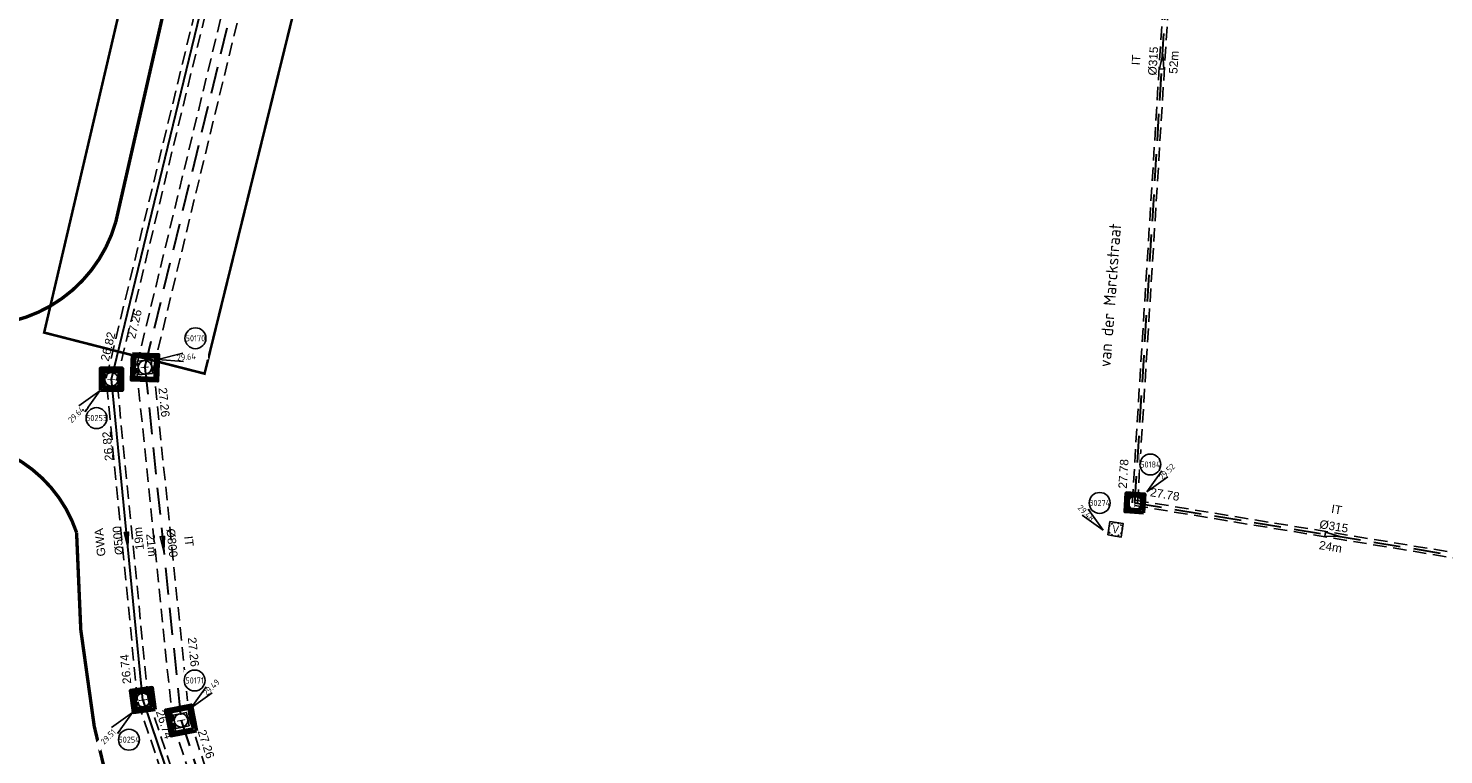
# Model space of a CAD drawing. Header units: metres. Extents: x 200112 to 202167, y 374508 to 376527.
# Tile 13 of 25: x 201102 to 201186, y 374870 to 374913. Entities that reach past the tile are written whole.
import ezdxf
from ezdxf.enums import TextEntityAlignment as Align

# ---------------------------------------------------------------- set-up
doc = ezdxf.new("R2010")
doc.units = ezdxf.units.M
doc.set_wipeout_variables(frame=1)
for name, pattern in [('HIDDEN4', [2.3813, 1.5875, -0.7938]), ('HIDDEN6', [1.1907, 0.7938, -0.3969]), ('HIDDENX2', [0.75, 0.5, -0.25]), ('XX-PROJECTGRENS', [18, 12, -3, 0, -3])]:
    doc.linetypes.add(name, pattern=pattern)
doc.layers.add('025___BS_GEMENGD', color=20, linetype='Continuous', lineweight=30, true_color=0xff3f00)
for name, color, linetype, lineweight in [('025___BS_IT', 84, 'HIDDEN4', 30), ('B-WE-RI-VWA_PUTNUMMER-S', 20, 'Continuous', 25), ('B-WE-RI-VWA_RIOOLPUT_VALPUT-S', 253, 'Continuous', 25), ('conflictpunten', 210, 'Continuous', 18), ('N-WE-RI-ITR_PUTNUMMER-S', 84, 'Continuous', 25), ('N-WE-RI-ITR_RIOOLPUT-S', 84, 'Continuous', 25), ('N-WE-RI-PUT-G', 7, 'Continuous', 35), ('N-WE-RI-PUT-GD', 7, 'Continuous', 50), ('N-WE-RI-VWA_PUTNUMMER-S', 20, 'Continuous', 25), ('N-WE-RI-VWA_RIOOLPUT-S', 20, 'Continuous', 25), ('X-XX-AL-T35', 50, 'Continuous', 35)]:
    doc.layers.add(name, color=color, linetype=linetype, lineweight=lineweight)
for name, color, linetype in [('025___BS_STROOMRICHTING', 252, 'Continuous'), ('025___BS_STROOMRICHTING IT', 252, 'Continuous'), ('025___BS_TEKST_BOBIT', 84, 'Continuous'), ('025___BS_TEKST_DIAMETERIT', 84, 'Continuous'), ('025___BS_TEKST_LENGTE', 250, 'Continuous'), ('025___BS_VISUEEL RUIMTEBESLAG', 251, 'HIDDEN6'), ('Wipeout', 10, 'Continuous')]:
    doc.layers.add(name, color=color, linetype=linetype)
doc.layers.add('025___BS_TEKST_BOBGWA', color=20, linetype='Continuous', true_color=0xff3f00)
doc.layers.add('025___BS_TEKST_DIAMETERGWA', color=20, linetype='Continuous', true_color=0xff3f00)
doc.layers.add('025___BS_TEKST_STRENGNUMMER', color=50, linetype='Continuous', plot=False)
doc.layers.add('N-WE-KG-GRENS_PROJECT-G', color=7, linetype='XX-PROJECTGRENS', lineweight=35, transparency=0.45)
doc.styles.add('NLCS-ISO', font='NLCS-ISO.ttf')
doc.styles.add('NLCS-ISO-M200-T35', font='NLCS-ISO.ttf', dxfattribs={"height": 0.7})
doc.styles.get("Standard").update_dxf_attribs({"font": 'arial.ttf'})

# ---------------------------------------------------------------- blocks, each defined once
blk = doc.blocks.new('put1000x1000')
at = {"layer": 'N-WE-RI-PUT-GD'}
for points in [[(-0.65, -0.65), (0.65, -0.65), (0.65, 0.65), (-0.65, 0.65)], [(-0.5, -0.5), (0.5, -0.5), (0.5, 0.5), (-0.5, 0.5)]]:
    blk.add_lwpolyline(points, close=True, dxfattribs=at)
blk = doc.blocks.new('put1250x1250')
at = {"layer": 'N-WE-RI-PUT-GD'}
for points in [[(-0.775, -0.775), (0.775, -0.775), (0.775, 0.775), (-0.775, 0.775)], [(-0.625, -0.625), (0.625, -0.625), (0.625, 0.625), (-0.625, 0.625)]]:
    blk.add_lwpolyline(points, close=True, dxfattribs=at)
blk = doc.blocks.new('put800x800')
at = {"layer": 'N-WE-RI-PUT-GD'}
for points in [[(-0.55, -0.55), (0.55, -0.55), (0.55, 0.55), (-0.55, 0.55)], [(-0.4, -0.4), (0.4, -0.4), (0.4, 0.4), (-0.4, 0.4)]]:
    blk.add_lwpolyline(points, close=True, dxfattribs=at)
blk = doc.blocks.new('*U69')
at = {"flags": 128}
blk.add_lwpolyline([(0, 0), (14.003, 48.693)], dxfattribs=at)
at = {"layer": '025___BS_STROOMRICHTING IT'}
blk.add_lwpolyline([(7.122, 24.767), (6.76, 23.961), (7.001, 23.891)], close=True, dxfattribs=at)
at = {"layer": '025___BS_VISUEEL RUIMTEBESLAG', "flags": 128}
for points in [[(-0.481, 0.138), (13.522, 48.831)], [(0.481, -0.138), (14.484, 48.555)]]:
    blk.add_lwpolyline(points, dxfattribs=at)
at = {"layer": '025___BS_TEKST_BOBIT'}
blk.add_attdef('B2', text='', height=0.5, rotation=73.95592, dxfattribs=at).set_placement((12.884, 48.302), align=Align.RIGHT)
blk.add_attdef('B1', (-0.514, 1.675), '', height=0.5, rotation=73.95592, dxfattribs=at)
at = {"layer": '025___BS_TEKST_DIAMETERIT'}
blk.add_attdef('D', text='', height=0.5, rotation=73.95592, dxfattribs=at).set_placement((6.865, 24.386), align=Align.BOTTOM_CENTER)
at = {"layer": '025___BS_TEKST_LENGTE'}
blk.add_attdef('LEN', text='', height=0.5, rotation=73.95592, dxfattribs=at).set_placement((7.416, 24.227), align=Align.TOP_CENTER)
at = {"layer": '025___BS_TEKST_STRENGNUMMER'}
blk.add_attdef('STR', text='', height=0.5, rotation=73.95592, dxfattribs=at).set_placement((5.756, 24.703), align=Align.CENTER)
blk = doc.blocks.new('*U70')
at = {"flags": 128}
blk.add_lwpolyline([(0, 0), (1.244, -20.925)], dxfattribs=at)
at = {"layer": '025___BS_STROOMRICHTING IT'}
blk.add_lwpolyline([(0.648, -10.899), (0.721, -10.019), (0.471, -10.033)], close=True, dxfattribs=at)
at = {"layer": '025___BS_VISUEEL RUIMTEBESLAG', "flags": 128}
for points in [[(0.499, 0.03), (1.743, -20.896)], [(-0.499, -0.03), (0.745, -20.955)]]:
    blk.add_lwpolyline(points, dxfattribs=at)
at = {"layer": '025___BS_TEKST_BOBIT'}
blk.add_attdef('B1', (0.741, -1.254), '', height=0.5, rotation=273.40206, dxfattribs=at)
blk.add_attdef('B2', text='', height=0.5, rotation=273.40206, dxfattribs=at).set_placement((1.949, -17.804), align=Align.RIGHT)
at = {"layer": '025___BS_TEKST_DIAMETERIT'}
blk.add_attdef('D', text='', height=0.5, rotation=273.40206, dxfattribs=at).set_placement((0.763, -10.454), align=Align.BOTTOM_CENTER)
at = {"layer": '025___BS_TEKST_LENGTE'}
blk.add_attdef('LEN', text='', height=0.5, rotation=273.40206, dxfattribs=at).set_placement((0.191, -10.488), align=Align.TOP_CENTER)
at = {"layer": '025___BS_TEKST_STRENGNUMMER'}
blk.add_attdef('STR', text='', height=0.5, rotation=273.40206, dxfattribs=at).set_placement((1.915, -10.385), align=Align.CENTER)
blk = doc.blocks.new('*U71')
at = {"flags": 128}
blk.add_lwpolyline([(0, 0), (4.77, -16.958)], dxfattribs=at)
at = {"layer": '025___BS_STROOMRICHTING IT'}
blk.add_lwpolyline([(2.504, -8.9), (2.387, -8.024), (2.146, -8.092)], close=True, dxfattribs=at)
at = {"layer": '025___BS_VISUEEL RUIMTEBESLAG', "flags": 128}
for points in [[(0.481, 0.135), (5.251, -16.823)], [(-0.481, -0.135), (4.289, -17.094)]]:
    blk.add_lwpolyline(points, dxfattribs=at)
at = {"layer": '025___BS_TEKST_BOBIT'}
blk.add_attdef('B1', (0.944, -0.685), '', height=0.5, rotation=285.71058, dxfattribs=at)
blk.add_attdef('B2', text='', height=0.5, rotation=285.71058, dxfattribs=at).set_placement((4.733, -14.198), align=Align.RIGHT)
at = {"layer": '025___BS_TEKST_DIAMETERIT'}
blk.add_attdef('D', text='', height=0.5, rotation=285.71058, dxfattribs=at).set_placement((2.521, -8.441), align=Align.BOTTOM_CENTER)
at = {"layer": '025___BS_TEKST_LENGTE'}
blk.add_attdef('LEN', text='', height=0.5, rotation=285.71058, dxfattribs=at).set_placement((1.97, -8.596), align=Align.TOP_CENTER)
at = {"layer": '025___BS_TEKST_STRENGNUMMER'}
blk.add_attdef('STR', text='', height=0.5, rotation=285.71058, dxfattribs=at).set_placement((3.632, -8.127), align=Align.CENTER)
blk = doc.blocks.new('*U118')
at = {"flags": 128}
blk.add_lwpolyline([(0, 0), (39.768, 33.856)], dxfattribs=at)
at = {"layer": '025___BS_STROOMRICHTING IT'}
blk.add_lwpolyline([(20.217, 17.212), (19.47, 16.74), (19.632, 16.549)], close=True, dxfattribs=at)
at = {"layer": '025___BS_VISUEEL RUIMTEBESLAG', "flags": 128}
for points in [[(-0.102, 0.12), (39.666, 33.976)], [(0.102, -0.12), (39.87, 33.736)]]:
    blk.add_lwpolyline(points, dxfattribs=at)
at = {"layer": '025___BS_TEKST_BOBIT'}
blk.add_attdef('B2', text='', height=0.5, rotation=40.40885, dxfattribs=at).set_placement((39.125, 33.689), align=Align.RIGHT)
blk.add_attdef('B1', (0.258, 0.919), '', height=0.5, rotation=40.40885, dxfattribs=at)
at = {"layer": '025___BS_TEKST_DIAMETERIT'}
blk.add_attdef('D', text='', height=0.5, rotation=40.40885, dxfattribs=at).set_placement((19.792, 17.036), align=Align.BOTTOM_CENTER)
at = {"layer": '025___BS_TEKST_LENGTE'}
blk.add_attdef('LEN', text='', height=0.5, rotation=40.40885, dxfattribs=at).set_placement((20.164, 16.599), align=Align.TOP_CENTER)
at = {"layer": '025___BS_TEKST_STRENGNUMMER'}
blk.add_attdef('STR', text='', height=0.5, rotation=40.40885, dxfattribs=at).set_placement((19.044, 17.914), align=Align.CENTER)
blk = doc.blocks.new('*U45')
at = {"flags": 128}
blk.add_lwpolyline([(0, 0), (30.475, 45.189)], dxfattribs=at)
at = {"layer": '025___BS_STROOMRICHTING', "color": 5}
blk.add_lwpolyline([(14.993, 22.232), (15.379, 23.027), (15.586, 22.888)], close=True, dxfattribs=at)
blk.add_solid([(15.379, 23.027), (14.993, 22.232), (15.379, 23.027), (15.586, 22.888)], dxfattribs=at)
at = {"layer": '025___BS_VISUEEL RUIMTEBESLAG', "flags": 128}
for points in [[(-0.261, 0.176), (30.214, 45.365)], [(0.261, -0.176), (30.737, 45.013)]]:
    blk.add_lwpolyline(points, dxfattribs=at)
at = {"layer": '025___BS_TEKST_BOBGWA'}
blk.add_attdef('B2', text='', height=0.5, rotation=56.00446, dxfattribs=at).set_placement((29.659, 44.926), align=Align.RIGHT)
blk.add_attdef('B1', (0.203, 1.023), '', height=0.5, rotation=56.00446, dxfattribs=at)
at = {"layer": '025___BS_TEKST_DIAMETERGWA'}
blk.add_attdef('D', text='', height=0.5, rotation=56.00446, dxfattribs=at).set_placement((15.12, 22.674), align=Align.BOTTOM_CENTER)
at = {"layer": '025___BS_TEKST_LENGTE'}
blk.add_attdef('LEN', text='', height=0.5, rotation=56.00446, dxfattribs=at).set_placement((15.595, 22.353), align=Align.TOP_CENTER)
at = {"layer": '025___BS_TEKST_STRENGNUMMER'}
blk.add_attdef('STR', text='', height=0.5, rotation=56.00446, dxfattribs=at).set_placement((14.108, 23.355), align=Align.CENTER)
blk = doc.blocks.new('*U46')
at = {"flags": 128}
blk.add_lwpolyline([(0, 0), (-0.254, 19.034)], dxfattribs=at)
at = {"layer": '025___BS_STROOMRICHTING', "color": 5}
blk.add_lwpolyline([(-0.121, 9.08), (-0.258, 9.953), (-0.008, 9.956)], close=True, dxfattribs=at)
blk.add_solid([(-0.258, 9.953), (-0.121, 9.08), (-0.258, 9.953), (-0.008, 9.956)], dxfattribs=at)
at = {"layer": '025___BS_VISUEEL RUIMTEBESLAG', "flags": 128}
for points in [[(-0.315, -0.004), (-0.569, 19.03)], [(0.315, 0.004), (0.061, 19.038)]]:
    blk.add_lwpolyline(points, dxfattribs=at)
at = {"layer": '025___BS_TEKST_BOBGWA'}
blk.add_attdef('B2', text='', height=0.5, rotation=90.76503, dxfattribs=at).set_placement((-0.566, 15.994), align=Align.RIGHT)
blk.add_attdef('B1', (-0.601, 1.035), '', height=0.5, rotation=90.76503, dxfattribs=at)
at = {"layer": '025___BS_TEKST_DIAMETERGWA'}
blk.add_attdef('D', text='', height=0.5, rotation=90.76503, dxfattribs=at).set_placement((-0.269, 9.515), align=Align.BOTTOM_CENTER)
at = {"layer": '025___BS_TEKST_LENGTE'}
blk.add_attdef('LEN', text='', height=0.5, rotation=90.76503, dxfattribs=at).set_placement((0.304, 9.523), align=Align.TOP_CENTER)
at = {"layer": '025___BS_TEKST_STRENGNUMMER'}
blk.add_attdef('STR', text='', height=0.5, rotation=90.76503, dxfattribs=at).set_placement((-1.489, 9.498), align=Align.CENTER)
blk = doc.blocks.new('*U47')
at = {"flags": 128}
blk.add_lwpolyline([(0, 0), (8.914, -18.684)], dxfattribs=at)
at = {"layer": '025___BS_STROOMRICHTING', "color": 5}
blk.add_lwpolyline([(4.646, -9.737), (4.382, -8.893), (4.156, -9.001)], close=True, dxfattribs=at)
blk.add_solid([(4.382, -8.893), (4.646, -9.737), (4.382, -8.893), (4.156, -9.001)], dxfattribs=at)
at = {"layer": '025___BS_VISUEEL RUIMTEBESLAG', "flags": 128}
for points in [[(0.284, 0.136), (9.199, -18.549)], [(-0.284, -0.136), (8.63, -18.82)]]:
    blk.add_lwpolyline(points, dxfattribs=at)
at = {"layer": '025___BS_TEKST_BOBGWA'}
blk.add_attdef('B1', (0.834, -0.598), '', height=0.5, rotation=295.50612, dxfattribs=at)
blk.add_attdef('B2', text='', height=0.5, rotation=295.50612, dxfattribs=at).set_placement((8.352, -16.337), align=Align.RIGHT)
at = {"layer": '025___BS_TEKST_DIAMETERGWA'}
blk.add_attdef('D', text='', height=0.5, rotation=295.50612, dxfattribs=at).set_placement((4.585, -9.281), align=Align.BOTTOM_CENTER)
at = {"layer": '025___BS_TEKST_LENGTE'}
blk.add_attdef('LEN', text='', height=0.5, rotation=295.50612, dxfattribs=at).set_placement((4.068, -9.528), align=Align.TOP_CENTER)
at = {"layer": '025___BS_TEKST_STRENGNUMMER'}
blk.add_attdef('STR', text='', height=0.5, rotation=295.50612, dxfattribs=at).set_placement((5.686, -8.755), align=Align.CENTER)
blk = doc.blocks.new('*U150')
at = {"flags": 128}
blk.add_lwpolyline([(0, 0), (13.424, -19.453)], dxfattribs=at)
at = {"layer": '025___BS_STROOMRICHTING IT'}
blk.add_lwpolyline([(6.96, -10.087), (6.566, -9.295), (6.361, -9.437)], close=True, dxfattribs=at)
at = {"layer": '025___BS_VISUEEL RUIMTEBESLAG', "flags": 128}
for points in [[(0.13, 0.089), (13.554, -19.364)], [(-0.13, -0.089), (13.294, -19.542)]]:
    blk.add_lwpolyline(points, dxfattribs=at)
at = {"layer": '025___BS_TEKST_BOBIT'}
blk.add_attdef('B1', (0.888, -0.35), '', height=0.5, rotation=304.60833, dxfattribs=at)
blk.add_attdef('B2', text='', height=0.5, rotation=304.60833, dxfattribs=at).set_placement((13.322, -18.797), align=Align.RIGHT)
at = {"layer": '025___BS_TEKST_DIAMETERIT'}
blk.add_attdef('D', text='', height=0.5, rotation=304.60833, dxfattribs=at).set_placement((6.829, -9.646), align=Align.BOTTOM_CENTER)
at = {"layer": '025___BS_TEKST_LENGTE'}
blk.add_attdef('LEN', text='', height=0.5, rotation=304.60833, dxfattribs=at).set_placement((6.357, -9.972), align=Align.TOP_CENTER)
at = {"layer": '025___BS_TEKST_STRENGNUMMER'}
blk.add_attdef('STR', text='', height=0.5, rotation=304.60833, dxfattribs=at).set_placement((7.777, -8.99), align=Align.CENTER)
blk = doc.blocks.new('SRI-PUT_INSPECTIE-SO')
at = {"lineweight": -3, "flags": 128}
blk.add_lwpolyline([(-2, -2), (2, -2), (2, 2), (-2, 2)], close=True, dxfattribs=at)
at = {"lineweight": -3, "ltscale": 1.5}
blk.add_circle((0, 0), 2, dxfattribs=at)
at = {"ltscale": 0.1, "style": 'NLCS-ISO'}
blk.add_text('I', height=2.5, dxfattribs=at).set_placement((0, -0.01), align=Align.MIDDLE_CENTER)
blk = doc.blocks.new('*U192')
blk.add_wipeout([(1.99, 0.16), (9.36, 2.03), (16.7, 2.67), (16.89, 0.16), (9.57, -0.46)]).dxf.layer = 'Wipeout'
blk.add_line((1.99, 0.16), (9.57, -0.46))
blk.add_wipeout([(10.01, 3.32), (16.19, 3.32), (16.19, 9.51), (10.01, 9.51)]).dxf.layer = 'Wipeout'
blk.add_line((1.99, 0.16), (9.36, 2.03))
blk.add_circle((13.1, 6.41), 3.09)
at = {"ltscale": 0.1, "style": 'NLCS-ISO'}
blk.add_attdef('PUTNR', text='', height=1.8, dxfattribs=at).set_placement((13.1, 6.41), align=Align.MIDDLE_CENTER)
blk.add_attdef('PUTHGT', text='', height=1.8, rotation=4.7261, dxfattribs=at).set_placement((7.62, 0.66), align=Align.MIDDLE_LEFT)
blk = doc.blocks.new('*U180')
blk.add_wipeout([(1.41, 1.41), (5.83, 7.6), (11.01, 12.83), (12.78, 11.04), (7.6, 5.83)]).dxf.layer = 'Wipeout'
blk.add_wipeout([(-0.68, 6.35), (5.5, 6.35), (5.5, 12.54), (-0.68, 12.54)]).dxf.layer = 'Wipeout'
for q in [(5.83, 7.6), (7.6, 5.83)]:
    blk.add_line((1.41, 1.41), q)
blk.add_circle((2.41, 9.45), 3.09)
at = {"ltscale": 0.1, "style": 'NLCS-ISO'}
blk.add_attdef('PUTHGT', text='', height=1.8, rotation=45, dxfattribs=at).set_placement((5.39, 5.43), align=Align.MIDDLE_LEFT)
blk.add_attdef('PUTNR', text='', height=1.8, dxfattribs=at).set_placement((2.41, 9.45), align=Align.MIDDLE_CENTER)
blk = doc.blocks.new('*U167')
blk.add_wipeout([(-1.41, -1.41), (-5.83, -7.6), (-11.01, -12.83), (-12.78, -11.04), (-7.6, -5.83)]).dxf.layer = 'Wipeout'
blk.add_wipeout([(0.68, -6.35), (-5.5, -6.35), (-5.5, -12.54), (0.68, -12.54)]).dxf.layer = 'Wipeout'
for q in [(-7.6, -5.83), (-5.83, -7.6)]:
    blk.add_line((-1.41, -1.41), q)
blk.add_circle((-2.41, -9.45), 3.09)
at = {"ltscale": 0.1, "style": 'NLCS-ISO'}
blk.add_attdef('PUTHGT', text='', height=1.8, rotation=45, dxfattribs=at).set_placement((-8.44, -8.48), align=Align.MIDDLE_LEFT)
blk.add_attdef('PUTNR', text='', height=1.8, dxfattribs=at).set_placement((-2.41, -7.65), align=Align.MIDDLE_CENTER)
blk = doc.blocks.new('SRI-PUT_VALPUT-SO')
at = {"lineweight": -3, "flags": 128}
blk.add_lwpolyline([(-2, -2), (2, -2), (2, 2), (-2, 2)], close=True, dxfattribs=at)
at = {"linetype": 'HIDDENX2', "lineweight": -3, "ltscale": 0.25}
blk.add_circle((0, 0), 2, dxfattribs=at)
at = {"ltscale": 0.1, "style": 'NLCS-ISO'}
blk.add_text('V', height=2.5, dxfattribs=at).set_placement((0, -0.01), align=Align.MIDDLE_CENTER)
blk = doc.blocks.new('*U170')
blk.add_wipeout([(-1.41, 1.41), (-5.83, 7.6), (-11.01, 12.83), (-12.78, 11.04), (-7.6, 5.83)]).dxf.layer = 'Wipeout'
blk.add_wipeout([(0.68, 6.35), (-5.5, 6.35), (-5.5, 12.54), (0.68, 12.54)]).dxf.layer = 'Wipeout'
for q in [(-7.6, 5.83), (-5.83, 7.6)]:
    blk.add_line((-1.41, 1.41), q)
blk.add_circle((-2.41, 9.45), 3.09)
at = {"ltscale": 0.1, "style": 'NLCS-ISO'}
blk.add_attdef('PUTHGT', text='', height=1.8, rotation=315, dxfattribs=at).set_placement((-8.44, 8.48), align=Align.MIDDLE_LEFT)
blk.add_attdef('PUTNR', text='', height=1.8, dxfattribs=at).set_placement((-2.41, 9.45), align=Align.MIDDLE_CENTER)

msp = doc.modelspace()

# ---------------------------------------------------------------- linework, layer by layer
at = {"layer": 'conflictpunten', "ltscale": 0.2, "const_width": 0.15}
msp.add_lwpolyline([(201114.566, 374944.479), (201123.923, 374939.121), (201112.48, 374892.664), (201103.008, 374895.09)], close=True, dxfattribs=at)
at = {"layer": 'N-WE-KG-GRENS_PROJECT-G', "const_width": 0.2}
for points in [[(201097.958, 374895.618, 0.37548), (201107.235, 374901.614), (201127.87, 374992.347, 0.360004), (201124.5, 374997.908), (201067.947, 375010.729, 0.377588)], [(201135.352, 374792.302), (201141.351, 374792.639), (201138.628, 374812.246, 0.109865), (201132.554, 374825.628), (201114.372, 374850.578, -0.143838), (201104.923, 374883.281, 0.2954), (201098.087, 374888.709)]]:
    msp.add_lwpolyline(points, format="xyb", dxfattribs=at)

# ---------------------------------------------------------------- block references
at = {"layer": '025___BS_GEMENGD'}
for name, p, rotation, values in [('*U45', (201106.982, 374892.33, 29.466), 20.38479081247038, {'STR': 'GWA', 'B1': '26.82', 'B2': '27.17', 'D': '%%C500', 'LEN': '55m'}), ('*U46', (201108.838, 374873.385, 29.466), 4.832271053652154, {'STR': 'GWA', 'B1': '26.74', 'B2': '26.82', 'D': '%%C500', 'LEN': '19m'}), ('*U47', (201108.838, 374873.385, 29.466), 353.1759893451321, {'STR': 'GWA', 'B1': '26.74', 'B2': '26.67', 'D': '%%C500', 'LEN': '21m'})]:
    msp.add_blockref(name, p, dxfattribs=dict(at, rotation=rotation)).add_auto_attribs(values)
at = {"layer": '025___BS_IT'}
for name, p, rotation, values in [('*U69', (201108.961, 374893.036), 2.436118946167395, {'STR': 'IT', 'B1': '27.26', 'B2': '27.26', 'D': '%%C800', 'LEN': '51m'}), ('*U118', (201167.413, 374885.034), 46.05070341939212, {'STR': 'IT', 'B1': '27.78', 'B2': '27.78', 'D': '%%C315', 'LEN': '52m'}), ('*U150', (201167.413, 374885.034), 46.05070341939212, {'STR': 'IT', 'B1': '27.78', 'B2': '27.78', 'D': '%%C315', 'LEN': '24m'}), ('*U70', (201108.961, 374893.036), 2.436118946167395, {'STR': 'IT', 'B1': '27.26', 'B2': '27.26', 'D': '%%C800', 'LEN': '21m'}), ('*U71', (201111.093, 374872.182), 2.436118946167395, {'STR': 'IT', 'B1': '27.26', 'B2': '27.26', 'D': '%%C800', 'LEN': '18m'})]:
    msp.add_blockref(name, p, dxfattribs=dict(at, rotation=rotation)).add_auto_attribs(values)
at = {"layer": 'B-WE-RI-VWA_RIOOLPUT_VALPUT-S', "xscale": 0.2, "yscale": 0.2, "zscale": 0.2, "rotation": 351.2389133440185}
msp.add_blockref('SRI-PUT_VALPUT-SO', (201166.27, 374883.471, 29.529), dxfattribs=at)
at = {"layer": 'N-WE-RI-ITR_RIOOLPUT-S', "xscale": 0.2, "yscale": 0.2, "zscale": 0.2}
for p, rotation in [((201108.961, 374893.036), 275.8381767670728), ((201167.413, 374885.034), 356.4744346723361), ((201111.093, 374872.182), 100.9523379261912)]:
    msp.add_blockref('SRI-PUT_INSPECTIE-SO', p, dxfattribs=dict(at, rotation=rotation))
at = {"layer": 'N-WE-RI-PUT-G'}
for name, p, rotation in [('put1250x1250', (201108.961, 374893.036), 267.7551339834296), ('put800x800', (201167.413, 374885.035), 86.47443468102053), ('put1000x1000', (201108.838, 374873.385, 29.466), 97.9117651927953), ('put1250x1250', (201111.093, 374872.182), 100.9523379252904)]:
    msp.add_blockref(name, p, dxfattribs=dict(at, rotation=rotation))
msp.add_blockref('put1000x1000', (201106.982, 374892.33, 29.466), dxfattribs=at)
at = {"layer": 'N-WE-RI-VWA_RIOOLPUT-S', "xscale": 0.2, "yscale": 0.2, "zscale": 0.2}
for p, rotation in [((201106.982, 374892.33, 29.466), 270), ((201108.838, 374873.385, 29.466), 277.9117651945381)]:
    msp.add_blockref('SRI-PUT_INSPECTIE-SO', p, dxfattribs=dict(at, rotation=rotation))

# ---------------------------------------------------------------- next in the draw order: block references
at = {"layer": 'B-WE-RI-VWA_PUTNUMMER-S', "xscale": 0.2, "yscale": 0.2, "zscale": 0.2}
msp.add_blockref('*U170', (201165.814, 374883.136, 29.529), dxfattribs=at).add_auto_attribs({'PUTNR': '30274', 'PUTHGT': '29.48'})
at = {"layer": 'N-WE-RI-ITR_PUTNUMMER-S', "xscale": 0.2, "yscale": 0.2, "zscale": 0.2}
for name, p, values in [('*U192', (201109.321, 374893.473), {'PUTNR': '50170', 'PUTHGT': '29.64'}), ('*U180', (201167.842, 374885.408), {'PUTNR': '50184', 'PUTHGT': '29.52'}), ('*U180', (201111.41, 374872.651), {'PUTNR': '50171', 'PUTHGT': '29.49'})]:
    msp.add_blockref(name, p, dxfattribs=at).add_auto_attribs(values)
at = {"layer": 'N-WE-RI-VWA_PUTNUMMER-S'}
ref = msp.add_blockref('*U167', (201106.582, 374891.93, 29.466), dxfattribs=dict(at, xscale=0.2, yscale=0.2, zscale=0.2))
ref.add_attrib('PUTNR', '50253', dxfattribs={"layer": '0', "ltscale": 0.1, "height": 0.36, "style": 'NLCS-ISO'}).set_placement((201106.1, 374890.041, 29.466), align=Align.MIDDLE_CENTER)
ref.add_attrib('PUTHGT', '29.64', dxfattribs={"layer": '0', "ltscale": 0.1, "height": 0.36, "rotation": 45, "style": 'NLCS-ISO'}).set_placement((201104.511, 374889.852, 29.466), align=Align.MIDDLE_LEFT)
ref = msp.add_blockref('*U167', (201108.499, 374872.933, 29.466), dxfattribs=dict(at, xscale=0.2, yscale=0.2, zscale=0.2))
ref.add_attrib('PUTNR', '50254', dxfattribs={"layer": '0', "ltscale": 0.1, "height": 0.36, "style": 'NLCS-ISO'}).set_placement((201108.018, 374871.044, 29.466), align=Align.MIDDLE_CENTER)
ref.add_attrib('PUTHGT', '29.51', dxfattribs={"layer": '0', "ltscale": 0.1, "height": 0.36, "rotation": 45, "style": 'NLCS-ISO'}).set_placement((201106.428, 374870.855, 29.466), align=Align.MIDDLE_LEFT)

# ---------------------------------------------------------------- next in the draw order: wipeouts: each hides what was drawn before it
msp.add_wipeout([(201166.207, 374892.834), (201166.888, 374902.049), (201165.701, 374902.137), (201165.02, 374892.922)]).dxf.layer = 'X-XX-AL-T35'

# ---------------------------------------------------------------- next in the draw order: texts
at = {"layer": 'X-XX-AL-T35', "style": 'NLCS-ISO-M200-T35'}
msp.add_text('van der Marckstraat', height=0.7, rotation=85.77334, dxfattribs=at).set_placement((201165.975, 374893.027))

doc.saveas('drawing.dxf')
